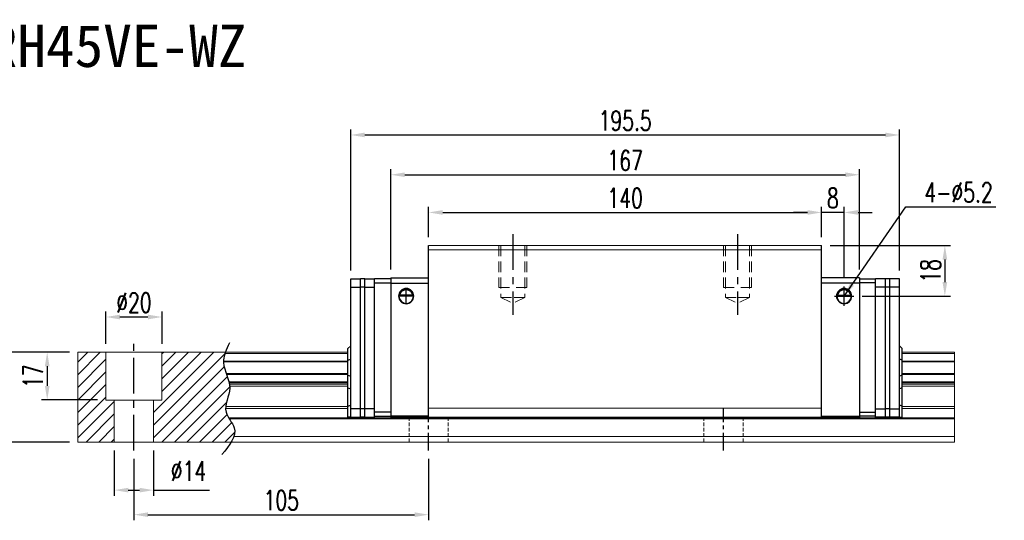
# Model space of a CAD drawing. Header units: millimetres. Extents: x 560 to 1094, y 594 to 1078.
# Tile 3 of 3: x 743 to 1094, y 594 to 772. Entities that reach past the tile are written whole.
import ezdxf
from ezdxf.enums import TextEntityAlignment as Align

# ---------------------------------------------------------------- set-up
doc = ezdxf.new("R2010")
doc.units = ezdxf.units.MM
doc.header["$PDSIZE"] = -1
for name, pattern in [('CENTER', [10.16, 6.35, -1.27, 1.27, -1.27]), ('DASHED', [0.75, 0.5, -0.25]), ('HIDDEN', [1.905, 1.27, -0.635])]:
    doc.linetypes.add(name, pattern=pattern)
for name, color, linetype in [('2', 7, 'Continuous'), ('CHA', 2, 'Continuous'), ('CL', 1, 'CENTER'), ('DIM', 4, 'Continuous'), ('HID', 2, 'DASHED'), ('OUT', 3, 'Continuous')]:
    doc.layers.add(name, color=color, linetype=linetype)
doc.styles.add('DIM-7', font='SIMPLEX.shx', dxfattribs={"width": 0.7, "bigfont": 'chineset.shx'})
doc.styles.add('T', font='kaiu.ttf')
doc.dimstyles.new('CNS', dxfattribs={"dimtxt": 3.5, "dimasz": 2.5, "dimexe": 1, "dimexo": 1.5, "dimgap": 0.09, "dimtad": 0, "dimdsep": 46, "dimtxsty": 'DIM-7', "dimcen": 0.09, "dimclrd": 1, "dimclre": 1, "dimclrt": 4, "dimadec": 0, "dimazin": 0, "dimtfac": 1, "dimtix": 1, "dimtmove": 2, "dimatfit": 3, "dimfxl": 1, "dimtvp": 0.971429, "dimtolj": 1, "dimarcsym": 0})

# ---------------------------------------------------------------- blocks, each defined once
blk = doc.blocks.new('*D14')
at = {"color": 7, "lineweight": -2}
for p, q in [((889.19, 694.74), (889.19, 705.51)), ((1029.19, 694.74), (1029.19, 705.51)), ((894.19, 703.51), (1024.19, 703.51))]:
    blk.add_line(p, q, dxfattribs=at)
at = {"color": 7}
for points in [[(894.19, 704.35), (894.19, 702.68), (889.19, 703.51)], [(1024.19, 704.35), (1024.19, 702.68), (1029.19, 703.51)]]:
    blk.add_solid(points, dxfattribs=at)
at = {"layer": 'DEFPOINTS', "color": 0}
for p in [(1029.19, 703.51), (889.19, 691.74), (1029.19, 691.74)]:
    blk.add_point(p, dxfattribs=at)
at = {"color": 7, "insert": (959.19, 708.61), "char_height": 7, "attachment_point": 5, "style": 'DIM-7'}
blk.add_mtext('\\A1;140', dxfattribs=at)
blk = doc.blocks.new('*D16')
at = {"color": 7, "lineweight": -2}
for p, q in [((1029.19, 694.74), (1029.19, 705.51)), ((1037.19, 680.16), (1037.19, 705.51)), ((1024.19, 703.51), (1019.19, 703.51)), ((1037.19, 703.51), (1029.19, 703.51)), ((1042.19, 703.51), (1047.19, 703.51))]:
    blk.add_line(p, q, dxfattribs=at)
at = {"color": 7}
for points in [[(1024.19, 704.35), (1024.19, 702.68), (1029.19, 703.51)], [(1042.19, 704.35), (1042.19, 702.68), (1037.19, 703.51)]]:
    blk.add_solid(points, dxfattribs=at)
at = {"layer": 'DEFPOINTS', "color": 0}
for p in [(1029.19, 703.51), (1029.19, 691.74), (1037.19, 677.16)]:
    blk.add_point(p, dxfattribs=at)
at = {"color": 7, "insert": (1033.19, 708.61), "char_height": 7, "attachment_point": 5, "style": 'DIM-7'}
blk.add_mtext('\\A1;8', dxfattribs=at)
blk = doc.blocks.new('*D17')
at = {"color": 7, "lineweight": -2}
for p, q in [((1032.19, 691.74), (1075.09, 691.74)), ((1073.09, 686.74), (1073.09, 678.74)), ((1043.61, 673.74), (1075.09, 673.74))]:
    blk.add_line(p, q, dxfattribs=at)
at = {"color": 7}
for points in [[(1072.26, 686.74), (1073.93, 686.74), (1073.09, 691.74)], [(1072.26, 678.74), (1073.93, 678.74), (1073.09, 673.74)]]:
    blk.add_solid(points, dxfattribs=at)
at = {"layer": 'DEFPOINTS', "color": 0}
for p in [(1029.19, 691.74), (1040.61, 673.74), (1073.09, 673.74)]:
    blk.add_point(p, dxfattribs=at)
at = {"color": 7, "insert": (1067.99, 682.74), "char_height": 7, "attachment_point": 5, "rotation": 90, "style": 'DIM-7'}
blk.add_mtext('\\A1;18', dxfattribs=at)
blk = doc.blocks.new('*D19')
at = {"color": 7, "lineweight": -2}
for p, q in [((784.19, 615.74), (784.19, 593.91)), ((889.19, 615.74), (889.19, 593.91)), ((789.19, 595.91), (884.19, 595.91))]:
    blk.add_line(p, q, dxfattribs=at)
at = {"color": 7}
for points in [[(789.19, 596.74), (789.19, 595.08), (784.19, 595.91)], [(884.19, 596.74), (884.19, 595.08), (889.19, 595.91)]]:
    blk.add_solid(points, dxfattribs=at)
at = {"layer": 'DEFPOINTS', "color": 0}
for p in [(784.19, 618.74), (889.19, 618.74), (889.19, 595.91)]:
    blk.add_point(p, dxfattribs=at)
at = {"color": 7, "insert": (836.69, 601.01), "char_height": 7, "attachment_point": 5, "style": 'DIM-7'}
blk.add_mtext('\\A1;105', dxfattribs=at)
blk = doc.blocks.new('*D20')
at = {"color": 7, "lineweight": -2}
for p, q in [((774.19, 656.74), (774.19, 668.29)), ((794.19, 656.74), (794.19, 668.29)), ((779.19, 666.29), (789.19, 666.29))]:
    blk.add_line(p, q, dxfattribs=at)
at = {"color": 7}
for points in [[(779.19, 667.12), (779.19, 665.45), (774.19, 666.29)], [(789.19, 667.12), (789.19, 665.45), (794.19, 666.29)]]:
    blk.add_solid(points, dxfattribs=at)
at = {"layer": 'DEFPOINTS', "color": 0}
for p in [(794.19, 666.29), (774.19, 653.74), (794.19, 653.74)]:
    blk.add_point(p, dxfattribs=at)
at = {"color": 7, "insert": (784.19, 671.39), "char_height": 7, "attachment_point": 5, "style": 'DIM-7'}
blk.add_mtext('\\A1;%%C20', dxfattribs=at)
blk = doc.blocks.new('*D21')
at = {"color": 7, "lineweight": -2}
for p, q in [((761.19, 653.74), (751.29, 653.74)), ((753.29, 648.74), (753.29, 641.74)), ((771.19, 636.74), (751.29, 636.74))]:
    blk.add_line(p, q, dxfattribs=at)
at = {"color": 7}
for points in [[(752.45, 648.74), (754.12, 648.74), (753.29, 653.74)], [(752.45, 641.74), (754.12, 641.74), (753.29, 636.74)]]:
    blk.add_solid(points, dxfattribs=at)
at = {"layer": 'DEFPOINTS', "color": 0}
for p in [(764.19, 653.74), (753.29, 636.74), (774.19, 636.74)]:
    blk.add_point(p, dxfattribs=at)
at = {"color": 7, "insert": (748.19, 645.24), "char_height": 7, "attachment_point": 5, "rotation": 90, "style": 'DIM-7'}
blk.add_mtext('\\A1;17', dxfattribs=at)
blk = doc.blocks.new('*D18')
at = {"color": 7, "lineweight": -2}
for p, q in [((761.19, 653.74), (737.33, 653.74)), ((739.33, 648.74), (739.33, 626.74)), ((761.19, 621.74), (737.33, 621.74))]:
    blk.add_line(p, q, dxfattribs=at)
at = {"color": 7}
for points in [[(738.49, 648.74), (740.16, 648.74), (739.33, 653.74)], [(738.49, 626.74), (740.16, 626.74), (739.33, 621.74)]]:
    blk.add_solid(points, dxfattribs=at)
at = {"layer": 'DEFPOINTS', "color": 0}
for p in [(764.19, 653.74), (739.33, 621.74), (764.19, 621.74)]:
    blk.add_point(p, dxfattribs=at)
at = {"color": 7, "insert": (734.23, 637.74), "char_height": 7, "attachment_point": 5, "rotation": 90, "style": 'DIM-7'}
blk.add_mtext('\\A1;32', dxfattribs=at)
blk = doc.blocks.new('*D22')
at = {"layer": 'DEFPOINTS', "color": 0}
for p in [(1042.69, 716.93), (875.69, 680.24), (1042.69, 680.24)]:
    blk.add_point(p, dxfattribs=at)
at = {"layer": 'DIM', "color": 7, "lineweight": -2}
for p, q in [((875.69, 683.24), (875.69, 718.93)), ((880.69, 716.93), (1037.69, 716.93)), ((1042.69, 683.24), (1042.69, 718.93))]:
    blk.add_line(p, q, dxfattribs=at)
at = {"layer": 'DIM', "color": 7}
for points in [[(880.69, 717.76), (880.69, 716.1), (875.69, 716.93)], [(1037.69, 717.76), (1037.69, 716.1), (1042.69, 716.93)]]:
    blk.add_solid(points, dxfattribs=at)
at = {"layer": 'DIM', "color": 7, "insert": (959.19, 722.03), "char_height": 7, "attachment_point": 5, "style": 'DIM-7'}
blk.add_mtext('\\A1;167', dxfattribs=at)
blk = doc.blocks.new('*D26')
at = {"color": 7, "lineweight": -2}
for p, q in [((777.19, 618.74), (777.19, 602.65)), ((791.19, 618.74), (791.19, 602.65)), ((782.19, 604.65), (786.19, 604.65)), ((791.19, 604.65), (811.05, 604.65))]:
    blk.add_line(p, q, dxfattribs=at)
at = {"color": 7}
for points in [[(782.19, 605.48), (782.19, 603.82), (777.19, 604.65)], [(786.19, 605.48), (786.19, 603.82), (791.19, 604.65)]]:
    blk.add_solid(points, dxfattribs=at)
at = {"layer": 'DEFPOINTS', "color": 0}
for p in [(777.19, 621.74), (791.19, 621.74), (791.19, 604.65)]:
    blk.add_point(p, dxfattribs=at)
at = {"color": 7, "insert": (803.62, 611.45), "char_height": 7, "attachment_point": 5, "style": 'DIM-7'}
blk.add_mtext('\\A1;%%C14', dxfattribs=at)
blk = doc.blocks.new('*D95')
at = {"layer": 'DEFPOINTS', "color": 0}
for p in [(1056.94, 731.1), (861.44, 679.89), (1056.94, 679.89)]:
    blk.add_point(p, dxfattribs=at)
at = {"layer": 'DIM', "color": 7, "lineweight": -2}
for p, q in [((861.44, 682.89), (861.44, 733.1)), ((866.44, 731.1), (1051.94, 731.1)), ((1056.94, 682.89), (1056.94, 733.1))]:
    blk.add_line(p, q, dxfattribs=at)
at = {"layer": 'DIM', "color": 7}
for points in [[(866.44, 731.94), (866.44, 730.27), (861.44, 731.1)], [(1051.94, 731.94), (1051.94, 730.27), (1056.94, 731.1)]]:
    blk.add_solid(points, dxfattribs=at)
at = {"layer": 'DIM', "color": 7, "insert": (959.19, 736.2), "char_height": 7, "attachment_point": 5, "style": 'DIM-7'}
blk.add_mtext('\\A1;195.5', dxfattribs=at)

msp = doc.modelspace()

# ---------------------------------------------------------------- hatches: boundary and pattern name
at = {"layer": 'DIM'}
h = msp.add_hatch(dxfattribs=at)
h.set_pattern_fill('ANSI31', color=0, style=0)
h.set_pattern_definition([(45, (460.2377, 480.9535), (-2.245064, 2.245064), [])])
edge = h.paths.add_edge_path()
edge.add_spline(control_points=[(817.087, 646.166), (816.623, 647.467), (816.162, 648.843), (816.118, 650.22), (816.117, 650.305)], knot_values=[7.0410379, 7.0410379, 7.0410379, 7.0410379, 11.0834181, 11.3490412, 11.3490412, 11.3490412, 11.3490412], degree=3, periodic=0)
edge.add_spline(control_points=[(816.117, 650.305), (816.115, 650.403), (816.116, 650.501), (816.119, 650.599)], knot_values=[6.7346274, 6.7346274, 6.7346274, 6.7346274, 7.0410379, 7.0410379, 7.0410379, 7.0410379], degree=3, periodic=0)
edge.add_spline(control_points=[(816.119, 650.599), (816.143, 651.503), (816.333, 652.407), (816.62, 653.311)], knot_values=[3.908874, 3.908874, 3.908874, 3.908874, 6.7346274, 6.7346274, 6.7346274, 6.7346274], degree=3, periodic=0)
edge.add_spline(control_points=[(816.62, 653.311), (816.665, 653.452), (816.712, 653.594), (816.761, 653.735)], knot_values=[3.466366, 3.466366, 3.466366, 3.466366, 3.908874, 3.908874, 3.908874, 3.908874], degree=3, periodic=0)
edge.add_line((816.758, 653.735), (794.186, 653.735))
edge.add_line((794.186, 653.735), (794.186, 636.735))
edge.add_line((794.186, 636.735), (791.186, 636.735))
edge.add_line((791.186, 636.735), (791.186, 621.735))
edge.add_line((791.186, 621.735), (818.828, 621.735))
edge.add_spline(control_points=[(818.828, 621.735), (819.233, 622.406), (819.564, 623.073), (819.789, 623.735)], knot_values=[35.0876755, 35.0876755, 35.0876755, 35.0876755, 37.2888756, 37.2888756, 37.2888756, 37.2888756], degree=3, periodic=0)
edge.add_spline(control_points=[(819.789, 623.735), (820.148, 624.789), (820.329, 626.912), (818.829, 628.961), (818.149, 630.028)], knot_values=[27.949439, 27.949439, 27.949439, 27.949439, 31.4503537, 35.0876755, 35.0876755, 35.0876755, 35.0876755], degree=3, periodic=0)
edge.add_spline(control_points=[(818.149, 630.028), (818.074, 630.146), (818, 630.264), (817.928, 630.382)], knot_values=[27.5490533, 27.5490533, 27.5490533, 27.5490533, 27.949439, 27.949439, 27.949439, 27.949439], degree=3, periodic=0)
edge.add_spline(control_points=[(817.928, 630.382), (817.526, 631.04), (816.963, 632.12), (816.85, 633.254), (816.854, 633.693)], knot_values=[23.9494384, 23.9494384, 23.9494384, 23.9494384, 26.1777675, 27.5490533, 27.5490533, 27.5490533, 27.5490533], degree=3, periodic=0)
edge.add_spline(control_points=[(816.854, 633.693), (816.857, 633.927), (816.873, 634.162), (816.9, 634.4)], knot_values=[23.2175338, 23.2175338, 23.2175338, 23.2175338, 23.9494384, 23.9494384, 23.9494384, 23.9494384], degree=3, periodic=0)
edge.add_spline(control_points=[(816.9, 634.4), (817.143, 636.541), (818.388, 639.036), (818.313, 641.452), (818.296, 641.674)], knot_values=[15.9420699, 15.9420699, 15.9420699, 15.9420699, 22.5462419, 23.2175338, 23.2175338, 23.2175338, 23.2175338], degree=3, periodic=0)
edge.add_spline(control_points=[(818.296, 641.674), (818.278, 641.91), (818.25, 642.146), (818.212, 642.381)], knot_values=[15.228195, 15.228195, 15.228195, 15.228195, 15.9420699, 15.9420699, 15.9420699, 15.9420699], degree=3, periodic=0)
edge.add_spline(control_points=[(818.212, 642.381), (818.185, 642.548), (818.154, 642.715), (818.118, 642.882)], knot_values=[14.7203513, 14.7203513, 14.7203513, 14.7203513, 15.228195, 15.228195, 15.228195, 15.228195], degree=3, periodic=0)
edge.add_spline(control_points=[(818.118, 642.882), (818.099, 642.975), (818.078, 643.068), (818.055, 643.16)], knot_values=[14.4372251, 14.4372251, 14.4372251, 14.4372251, 14.7203513, 14.7203513, 14.7203513, 14.7203513], degree=3, periodic=0)
edge.add_spline(control_points=[(818.055, 643.16), (817.838, 644.072), (817.514, 644.974), (817.192, 645.872)], knot_values=[11.6531458, 11.6531458, 11.6531458, 11.6531458, 14.4372251, 14.4372251, 14.4372251, 14.4372251], degree=3, periodic=0)
edge.add_spline(control_points=[(817.192, 645.872), (817.157, 645.97), (817.122, 646.068), (817.087, 646.166)], knot_values=[11.3490412, 11.3490412, 11.3490412, 11.3490412, 11.6531458, 11.6531458, 11.6531458, 11.6531458], degree=3, periodic=0)
edge.add_line((817.087, 646.166), (817.087, 646.166))
h.paths.add_polyline_path([(774.186, 653.735), (764.186, 653.735), (764.186, 621.735), (777.186, 621.735), (777.186, 636.735), (774.186, 636.735)])

# ---------------------------------------------------------------- linework, layer by layer
at = {"linetype": 'Continuous', "lineweight": 15}
for p, q in [((817.928, 630.382), (1076.543, 630.382)), ((818.149, 630.028), (1076.543, 630.028)), ((889.186, 630.635), (1029.186, 630.635))]:
    msp.add_line(p, q, dxfattribs=at)
at = {"layer": '2', "color": 0, "linetype": 'Continuous'}
for p, q in [((889.186, 630.635), (889.186, 691.735)), ((1029.186, 630.635), (1029.186, 691.735)), ((861.436, 679.885), (864.936, 679.885)), ((861.436, 676.885), (861.436, 679.885)), ((866.436, 679.885), (864.936, 679.885)), ((864.936, 630.635), (864.936, 679.885)), ((866.436, 679.885), (869.936, 679.885)), ((866.436, 676.885), (866.436, 679.885)), ((875.686, 679.935), (869.936, 679.935)), ((869.936, 630.635), (869.936, 679.935)), ((869.936, 678.435), (875.686, 678.435)), ((875.686, 680.235), (875.686, 630.635)), ((875.686, 680.235), (889.186, 680.235)), ((875.686, 678.335), (889.186, 678.335)), ((1042.686, 680.235), (1029.186, 680.235)), ((1042.686, 678.335), (1029.186, 678.335)), ((1042.686, 680.235), (1042.686, 630.635)), ((1042.686, 679.935), (1048.436, 679.935)), ((1048.436, 678.435), (1042.686, 678.435)), ((1048.436, 630.635), (1048.436, 679.935)), ((1051.936, 679.885), (1048.436, 679.885)), ((1051.936, 676.885), (1051.936, 679.885)), ((1053.436, 679.885), (1051.936, 679.885)), ((1056.936, 679.885), (1053.436, 679.885)), ((1053.436, 630.635), (1053.436, 679.885)), ((1056.936, 676.885), (1056.936, 679.885)), ((861.436, 630.635), (861.436, 676.885)), ((861.436, 676.885), (864.936, 676.885)), ((866.436, 676.885), (864.936, 676.885)), ((866.436, 630.635), (866.436, 676.885)), ((866.436, 676.885), (869.936, 676.885)), ((883.495, 674.01), (878.877, 674.01)), ((883.466, 674.035), (878.906, 674.035)), ((1034.877, 674.01), (1039.495, 674.01)), ((1034.906, 674.035), (1039.466, 674.035)), ((1051.936, 676.885), (1048.436, 676.885)), ((1051.936, 630.635), (1051.936, 676.885)), ((1053.436, 676.885), (1051.936, 676.885)), ((1056.936, 676.885), (1053.436, 676.885)), ((1056.936, 633.635), (1056.936, 676.885)), ((860.436, 655.035), (861.436, 656.035)), ((1057.936, 655.035), (1056.936, 656.035)), ((860.436, 650.888), (860.436, 655.035)), ((1057.936, 650.888), (1057.936, 655.035)), ((860.436, 650.888), (861.436, 651.252)), ((860.436, 645.583), (860.436, 650.888)), ((1057.936, 650.888), (1056.936, 651.252)), ((1057.936, 645.583), (1057.936, 650.888)), ((860.436, 645.583), (861.436, 645.219)), ((860.436, 641.114), (860.436, 645.583)), ((1057.936, 645.583), (1056.936, 645.219)), ((1057.936, 641.114), (1057.936, 645.583)), ((860.436, 634.524), (860.436, 641.114)), ((860.436, 641.114), (861.436, 640.75)), ((1057.936, 641.114), (1056.936, 640.75)), ((1057.936, 634.524), (1057.936, 641.114)), ((860.436, 634.524), (861.436, 634.938)), ((1057.936, 634.524), (1056.936, 634.938)), ((860.436, 630.635), (860.436, 634.524)), ((864.936, 633.635), (861.436, 633.635)), ((866.436, 633.635), (864.936, 633.635)), ((869.936, 633.635), (866.436, 633.635)), ((875.686, 632.435), (869.936, 632.435)), ((1042.686, 632.435), (1048.436, 632.435)), ((1048.436, 633.635), (1051.936, 633.635)), ((1053.436, 633.635), (1051.936, 633.635)), ((1053.436, 633.635), (1056.936, 633.635)), ((1056.936, 630.635), (1056.936, 633.635)), ((1057.936, 630.635), (1057.936, 634.524)), ((861.436, 630.635), (860.436, 630.635)), ((861.436, 630.635), (864.936, 630.635)), ((866.436, 630.635), (864.936, 630.635)), ((866.436, 630.635), (869.936, 630.635)), ((869.936, 630.935), (875.686, 630.935)), ((889.186, 631.034), (875.686, 631.034)), ((875.686, 630.635), (889.186, 630.635)), ((1029.186, 631.034), (1042.686, 631.034)), ((1042.686, 630.635), (1029.186, 630.635)), ((1048.436, 630.935), (1042.686, 630.935)), ((1051.936, 630.635), (1048.436, 630.635)), ((1053.436, 630.635), (1051.936, 630.635)), ((1056.936, 630.635), (1053.436, 630.635)), ((1056.936, 630.635), (1057.936, 630.635))]:
    msp.add_line(p, q, dxfattribs=at)
for centre, radius, start, end in [((881.186, 673.735), 2.7, 90, 270), ((881.186, 673.735), 2.6, 90, 270), ((881.186, 673.735), 2.7, 270, 90), ((881.186, 673.735), 2.6, 270, 90), ((1037.186, 673.735), 2.7, 90, 270), ((1037.186, 673.735), 2.6, 90, 270), ((1037.186, 673.735), 2.7, 270, 90), ((1037.186, 673.735), 2.6, 270, 90)]:
    msp.add_arc(centre, radius, start, end, dxfattribs=at)
at = {"layer": '2', "color": 0, "linetype": 'Continuous', "extrusion": (0, 0, -1)}
for centre, start, end in [((-881.186, 673.735), 7.49472, 90), ((-881.186, 673.735), 90, 172.50528), ((-1037.186, 673.735), 7.49472, 90), ((-1037.186, 673.735), 90, 172.50528)]:
    msp.add_arc(centre, 2.3, start, end, dxfattribs=at)
at = {"layer": '2', "color": 0, "linetype": 'Continuous'}
for points, knots in [([(878.877, 674.01), (878.904, 674.242), (878.966, 674.47), (879.138, 674.875), (879.249, 675.06), (879.565, 675.461), (879.793, 675.656), (880.212, 675.9), (880.394, 675.979), (880.707, 676.066), (880.829, 676.09), (881.031, 676.111), (881.109, 676.115), (881.186, 676.115)], [0, 0, 0, 0, 0.187135, 0.187135, 0.3722972, 0.3722972, 0.651232, 0.651232, 0.8354912, 0.8354912, 0.9393137, 0.9393137, 1, 1, 1, 1]), ([(881.186, 676.115), (881.312, 676.115), (881.439, 676.104), (881.735, 676.053), (881.898, 676.004), (882.337, 675.821), (882.593, 675.648), (882.985, 675.255), (883.137, 675.048), (883.348, 674.628), (883.422, 674.42), (883.477, 674.14), (883.487, 674.076), (883.495, 674.01)], [0, 0, 0, 0, 0.0998047, 0.0998047, 0.2515472, 0.2515472, 0.5439534, 0.5439534, 0.769985, 0.769985, 0.9482846, 0.9482846, 1, 1, 1, 1]), ([(1037.186, 676.115), (1037.06, 676.115), (1036.933, 676.104), (1036.637, 676.053), (1036.474, 676.004), (1036.035, 675.821), (1035.779, 675.648), (1035.387, 675.255), (1035.235, 675.048), (1035.024, 674.628), (1034.95, 674.42), (1034.895, 674.14), (1034.885, 674.076), (1034.877, 674.01)], [0, 0, 0, 0, 0.0998047, 0.0998047, 0.2515472, 0.2515472, 0.5439534, 0.5439534, 0.769985, 0.769985, 0.9482846, 0.9482846, 1, 1, 1, 1]), ([(1039.495, 674.01), (1039.468, 674.242), (1039.406, 674.47), (1039.235, 674.875), (1039.123, 675.06), (1038.807, 675.461), (1038.579, 675.656), (1038.16, 675.9), (1037.978, 675.979), (1037.665, 676.066), (1037.543, 676.09), (1037.341, 676.111), (1037.263, 676.115), (1037.186, 676.115)], [0, 0, 0, 0, 0.187135, 0.187135, 0.3722972, 0.3722972, 0.651232, 0.651232, 0.8354912, 0.8354912, 0.9393137, 0.9393137, 1, 1, 1, 1])]:
    msp.add_open_spline(points, degree=3, knots=knots, dxfattribs=at)
for points in [[(878.906, 674.035), (878.896, 674.027), (878.887, 674.019), (878.877, 674.01)], [(883.495, 674.01), (883.485, 674.019), (883.476, 674.027), (883.466, 674.035)], [(1034.877, 674.01), (1034.887, 674.019), (1034.896, 674.027), (1034.906, 674.035)], [(1039.466, 674.035), (1039.476, 674.027), (1039.485, 674.019), (1039.495, 674.01)]]:
    msp.add_open_spline(points, degree=3, dxfattribs=at)
at = {"layer": 'CL', "color": 0, "ltscale": 2}
for p, q in [((919.186, 695.735), (919.186, 667.11)), ((999.186, 695.735), (999.186, 667.11)), ((784.186, 618.735), (784.186, 656.735))]:
    msp.add_line(p, q, dxfattribs=at)
at = {"layer": 'CL', "color": 0}
for p, q in [((889.186, 618.735), (889.186, 633.885)), ((994.186, 618.735), (994.186, 633.885))]:
    msp.add_line(p, q, dxfattribs=at)
at = {"layer": 'DIM', "color": 0}
for p, q in [((1037.186, 670.313), (1037.186, 677.158)), ((884.075, 673.735), (878.297, 673.735)), ((881.186, 670.846), (881.186, 676.625)), ((1033.764, 673.735), (1040.608, 673.735))]:
    msp.add_line(p, q, dxfattribs=at)
msp.add_open_spline([(818.176, 657.063), (817.092, 654.725), (814.626, 649.408), (820.34, 641.326), (814.911, 632.923), (822.458, 625.729), (818.202, 620.586), (815.541, 617.371)], degree=3, knots=[0, 0, 0, 0, 7.306661, 16.6133617, 25.3207242, 31.5867608, 42.0326146, 42.0326146, 42.0326146, 42.0326146], dxfattribs=at)
at = {"layer": 'HID', "color": 0, "linetype": 'HIDDEN', "lineweight": 0, "ltscale": 3}
for p, q in [((914.936, 673.235), (919.186, 671.11)), ((923.436, 673.235), (919.186, 671.11)), ((994.936, 673.235), (999.186, 671.11)), ((1003.436, 673.235), (999.186, 671.11))]:
    msp.add_line(p, q, dxfattribs=at)
at = {"layer": 'HID', "color": 0, "linetype": 'HIDDEN', "lineweight": 0}
for p, q in [((882.186, 621.735), (882.186, 630.635)), ((896.186, 621.735), (896.186, 630.635)), ((987.186, 621.735), (987.186, 630.635)), ((1001.186, 621.735), (1001.186, 630.635))]:
    msp.add_line(p, q, dxfattribs=at)
at = {"layer": 'HID', "color": 0, "linetype": 'HIDDEN', "lineweight": 0, "ltscale": 3}
for points in [[(914.186, 691.735), (914.186, 676.735), (919.186, 676.735)], [(914.936, 691.735), (914.936, 673.235), (919.186, 673.235)], [(923.436, 691.735), (923.436, 673.235), (919.186, 673.235)], [(924.186, 691.735), (924.186, 676.735), (919.186, 676.735)], [(994.186, 691.735), (994.186, 676.735), (999.186, 676.735)], [(994.936, 691.735), (994.936, 673.235), (999.186, 673.235)], [(1003.436, 691.735), (1003.436, 673.235), (999.186, 673.235)], [(1004.186, 691.735), (1004.186, 676.735), (999.186, 676.735)]]:
    msp.add_lwpolyline(points, dxfattribs=at)
at = {"layer": 'OUT', "color": 0, "linetype": 'Continuous', "lineweight": 15}
for p, q in [((1029.186, 691.735), (889.186, 691.735)), ((1029.186, 690.235), (889.186, 690.235)), ((764.186, 653.735), (860.436, 653.735)), ((764.186, 653.311), (764.186, 653.735)), ((764.186, 650.599), (764.186, 653.311)), ((774.186, 636.735), (774.186, 653.735)), ((794.186, 636.735), (794.186, 653.735)), ((816.62, 653.311), (860.436, 653.311)), ((1057.936, 653.735), (1076.543, 653.735)), ((1057.936, 653.311), (1076.543, 653.311)), ((1076.543, 653.311), (1076.543, 653.735)), ((1076.543, 650.599), (1076.543, 653.311)), ((764.186, 650.305), (764.186, 650.599)), ((764.186, 646.166), (764.186, 650.305)), ((816.117, 650.305), (860.436, 650.305)), ((816.119, 650.599), (860.436, 650.599)), ((1057.936, 650.599), (1076.543, 650.599)), ((1057.936, 650.305), (1076.543, 650.305)), ((1076.543, 650.305), (1076.543, 650.599)), ((1076.543, 646.166), (1076.543, 650.305)), ((764.186, 645.872), (764.186, 646.166)), ((764.186, 643.16), (764.186, 645.872)), ((817.087, 646.166), (860.436, 646.166)), ((817.192, 645.872), (860.436, 645.872)), ((1057.936, 646.166), (1076.543, 646.166)), ((1057.936, 645.872), (1076.543, 645.872)), ((1076.543, 645.872), (1076.543, 646.166)), ((1076.543, 643.16), (1076.543, 645.872)), ((764.186, 642.882), (764.186, 643.16)), ((764.186, 642.381), (764.186, 642.882)), ((764.186, 641.674), (764.186, 642.381)), ((818.055, 643.16), (860.436, 643.16)), ((818.118, 642.882), (860.436, 642.882)), ((818.212, 642.381), (860.436, 642.381)), ((1057.936, 643.16), (1076.543, 643.16)), ((1057.936, 642.882), (1076.543, 642.882)), ((1057.936, 642.381), (1076.543, 642.381)), ((1076.543, 642.882), (1076.543, 643.16)), ((1076.543, 642.381), (1076.543, 642.882)), ((1076.543, 641.674), (1076.543, 642.381)), ((764.186, 634.4), (764.186, 641.674)), ((818.296, 641.674), (860.436, 641.674)), ((1057.936, 641.674), (1076.543, 641.674)), ((1076.543, 634.4), (1076.543, 641.674)), ((774.186, 636.735), (794.186, 636.735)), ((777.186, 621.735), (777.186, 636.735)), ((791.186, 621.735), (791.186, 636.735)), ((764.186, 633.693), (764.186, 634.4)), ((764.186, 630.382), (764.186, 633.693)), ((816.854, 633.693), (860.436, 633.693)), ((816.9, 634.4), (860.436, 634.4)), ((1029.186, 633.885), (889.186, 633.885)), ((1057.936, 634.4), (1076.543, 634.4)), ((1057.936, 633.693), (1076.543, 633.693)), ((1076.543, 633.693), (1076.543, 634.4)), ((1076.543, 630.382), (1076.543, 633.693)), ((764.186, 630.028), (764.186, 630.382)), ((764.186, 623.735), (764.186, 630.028)), ((1076.543, 630.028), (1076.543, 630.382)), ((1076.543, 623.735), (1076.543, 630.028)), ((764.186, 621.735), (764.186, 623.735)), ((764.186, 621.735), (1076.543, 621.735)), ((819.789, 623.735), (1076.543, 623.735)), ((1076.543, 621.735), (1076.543, 623.735))]:
    msp.add_line(p, q, dxfattribs=at)

# ---------------------------------------------------------------- texts
at = {"layer": 'CHA', "color": 7, "style": 'T'}
msp.add_text('TRH45VE-WZ', height=15, dxfattribs=at).set_placement((773.259, 762.693), align=Align.MIDDLE)
at = {"layer": 'DIM', "color": 0, "insert": (1065.797, 707.131), "char_height": 7, "attachment_point": 7, "style": 'DIM-7'}
msp.add_mtext('\\A1;4-%%C5.2', dxfattribs=at)

# ---------------------------------------------------------------- dimensions: what is measured, and where the dimension line sits
at = {"color": 0}
for base, p1, p2, override, picture, middle in [((1029.186, 703.513), (889.186, 691.735), (1029.186, 691.735), {"dimscale": 2, "dimgap": 0.8, "dimtad": 1, "dimclrd": 7, "dimclre": 7, "dimclrt": 7, "dimadec": 2, "dimazin": 2, "dimtmove": 1}, '*D14', (959.186, 708.613)), ((1029.186, 703.513), (1037.186, 677.158), (1029.186, 691.735), {"dimscale": 2, "dimgap": 0.8, "dimtad": 1, "dimclrd": 7, "dimclre": 7, "dimclrt": 7, "dimadec": 2, "dimazin": 2, "dimtmove": 1}, '*D16', (1033.186, 708.613)), ((889.186, 595.909), (784.186, 618.735), (889.186, 618.735), {"dimscale": 2, "dimgap": 0.8, "dimtad": 1, "dimclrd": 7, "dimclre": 7, "dimclrt": 7, "dimtmove": 1}, '*D19', (836.686, 601.009))]:
    dim = msp.add_linear_dim(base=base, p1=p1, p2=p2, dimstyle='CNS', override=override, dxfattribs=at)
    dim.commit()
    dim.dimension.update_dxf_attribs({"geometry": picture, "text_midpoint": middle})
for base, p1, p2, override, picture, middle in [((1073.094, 673.735), (1029.186, 691.735), (1040.608, 673.735), {"dimscale": 2, "dimgap": 0.8, "dimtad": 1, "dimclrd": 7, "dimclre": 7, "dimclrt": 7, "dimadec": 2, "dimazin": 2, "dimtmove": 1}, '*D17', (1067.994, 682.735)), ((739.328, 621.735), (764.186, 653.735), (764.186, 621.735), {"dimscale": 2, "dimgap": 0.8, "dimtad": 1, "dimclrd": 7, "dimclre": 7, "dimclrt": 7, "dimtmove": 1}, '*D18', (734.228, 637.735)), ((753.288, 636.735), (764.186, 653.735), (774.186, 636.735), {"dimscale": 2, "dimgap": 0.8, "dimtad": 1, "dimclrd": 7, "dimclre": 7, "dimclrt": 7, "dimtmove": 1}, '*D21', (748.188, 645.235))]:
    dim = msp.add_linear_dim(base=base, p1=p1, p2=p2, angle=90, dimstyle='CNS', override=override, dxfattribs=at)
    dim.commit()
    dim.dimension.update_dxf_attribs({"geometry": picture, "text_midpoint": middle})
dim = msp.add_linear_dim(base=(794.186, 666.286), p1=(774.186, 653.735), p2=(794.186, 653.735), text='%%C<>', dimstyle='CNS', override={"dimscale": 2, "dimgap": 0.8, "dimtad": 1, "dimclrd": 7, "dimclre": 7, "dimclrt": 7, "dimtmove": 1}, dxfattribs=at)
dim.commit()
dim.dimension.update_dxf_attribs({"geometry": '*D20', "text_midpoint": (784.186, 671.386)})
dim = msp.add_linear_dim(base=(791.186, 604.652), p1=(777.186, 621.735), p2=(791.186, 621.735), angle=180, text='%%C<>', dimstyle='CNS', override={"dimscale": 2, "dimgap": 0.8, "dimclrd": 7, "dimclre": 7, "dimclrt": 7, "dimtmove": 0}, dxfattribs=at)
dim.commit()
dim.dimension.update_dxf_attribs({"geometry": '*D26', "text_midpoint": (803.619, 604.652), "dimtype": 160})
at = {"layer": 'DIM', "color": 0}
dim = msp.add_linear_dim(base=(1056.936, 731.102), p1=(861.436, 679.885), p2=(1056.936, 679.885), angle=180, dimstyle='CNS', override={"dimscale": 2, "dimgap": 0.8, "dimtad": 1, "dimclrd": 7, "dimclre": 7, "dimclrt": 7, "dimtmove": 1}, dxfattribs=at)
dim.commit()
dim.dimension.update_dxf_attribs({"geometry": '*D95', "text_midpoint": (959.186, 736.202)})
dim = msp.add_linear_dim(base=(1042.686, 716.929), p1=(875.686, 680.235), p2=(1042.686, 680.235), dimstyle='CNS', override={"dimscale": 2, "dimgap": 0.8, "dimtad": 1, "dimclrd": 7, "dimclre": 7, "dimclrt": 7, "dimtmove": 1}, dxfattribs=at)
dim.commit()
dim.dimension.update_dxf_attribs({"geometry": '*D22', "text_midpoint": (959.186, 722.029)})

# ---------------------------------------------------------------- leaders
at = {"layer": 'DIM', "color": 0, "annotation_type": 0, "has_hookline": 1, "hookline_direction": 0, "text_width": 25.433}
msp.add_leader([(1037.186, 673.735), (1059.197, 705.531), (1064.197, 705.531)], dimstyle='CNS', override={"dimscale": 2, "dimgap": 0.8, "dimtad": 1, "dimclrd": 7, "dimclre": 4, "dimtmove": 1}, dxfattribs=at)

doc.saveas('drawing.dxf')
